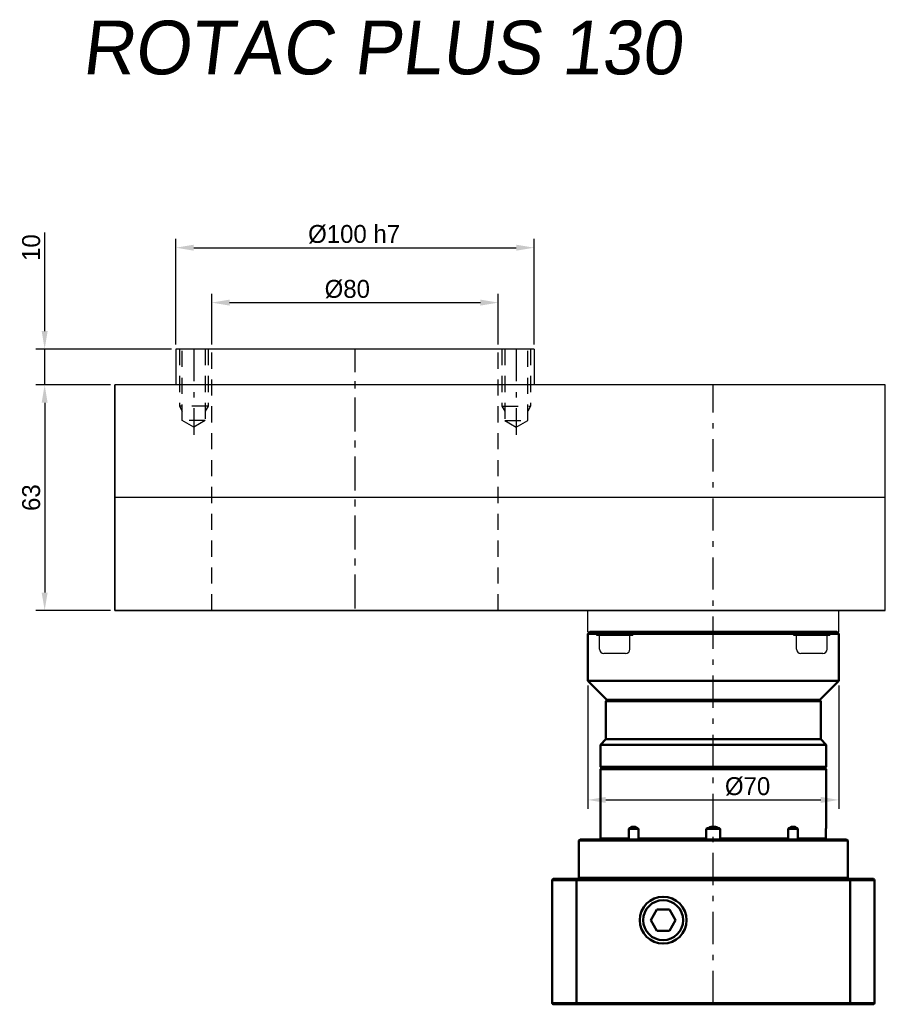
# Model space of a CAD drawing. Extents: x 176 to 509, y 278 to 805.
# Tile 2 of 2: x 226 to 468, y 530 to 805. Entities that reach past the tile are written whole.
import ezdxf

# ---------------------------------------------------------------- set-up
doc = ezdxf.new("R2010")
doc.units = 0
doc.header["$LTSCALE"] = 1.5
doc.linetypes.add('PL2', pattern=[11, 6, -2, 1, -2])
doc.linetypes.add('TR2', pattern=[5, 3, -2])
doc.layers.get('0').update_dxf_attribs({"linetype": 'CONTINUOUS'})
doc.layers.get('DEFPOINTS').update_dxf_attribs({"linetype": 'CONTINUOUS'})
for name, color, linetype in [('ASSI', 241, 'PL2'), ('QUOTE', 60, 'CONTINUOUS'), ('TRATTEGGI', 1, 'TR2')]:
    doc.layers.add(name, color=color, linetype=linetype)
doc.layers.add('Visible (ISO)', color=7, linetype='CONTINUOUS', lineweight=50)
doc.layers.add('Visible Narrow (ISO)', color=7, linetype='CONTINUOUS', lineweight=35)
doc.styles.add('25TXT', font='txt', dxfattribs={"oblique": 7, "height": 5})
doc.dimstyles.get("Standard").update_dxf_attribs({"dimtxt": 0.18, "dimasz": 0.18, "dimexe": 0.18, "dimexo": 0.0625, "dimgap": 0.09, "dimtad": 0, "dimtih": 1, "dimtoh": 1, "dimdec": 4, "dimzin": 0, "dimdsep": 46, "dimtxsty": 'STANDARD', "dimcen": 0.09, "dimadec": 0, "dimazin": 0, "dimtfac": 1, "dimtdec": 4, "dimtofl": 0, "dimtmove": 0, "dimatfit": 3, "dimfxl": 1, "dimtolj": 1, "dimtzin": 0, "dimarcsym": 0})

# ---------------------------------------------------------------- blocks, each defined once
blk = doc.blocks.new('*D18')
at = {"layer": 'DEFPOINTS', "color": 0, "transparency": 16777216}
for p in [(253.06, 703.07), (233.45, 640.07), (253.06, 640.07)]:
    blk.add_point(p, dxfattribs=at)
at = {"layer": 'QUOTE', "color": 0, "lineweight": -2, "transparency": 16777216}
for p, q in [((251.81, 703.07), (230.95, 703.07)), ((233.45, 698.07), (233.45, 645.07)), ((251.81, 640.07), (230.95, 640.07))]:
    blk.add_line(p, q, dxfattribs=at)
at = {"layer": 'QUOTE', "color": 0, "transparency": 16777216}
for points in [[(232.61, 698.07), (234.28, 698.07), (233.45, 703.07)], [(232.61, 645.07), (234.28, 645.07), (233.45, 640.07)]]:
    blk.add_solid(points, dxfattribs=at)
at = {"layer": 'QUOTE', "color": 0, "transparency": 16777216, "insert": (229.7, 671.57), "char_height": 5, "attachment_point": 5, "rotation": 90}
blk.add_mtext('\\A1;63', dxfattribs=at)
blk = doc.blocks.new('*D24')
at = {"layer": 'DEFPOINTS', "color": 0, "transparency": 16777216}
for p in [(270.06, 713.07), (233.45, 703.07), (253.06, 703.07)]:
    blk.add_point(p, dxfattribs=at)
at = {"layer": 'QUOTE', "color": 0, "lineweight": -2, "transparency": 16777216}
for p, q in [((233.45, 718.07), (233.45, 745.57)), ((268.81, 713.07), (230.95, 713.07)), ((233.45, 703.07), (233.45, 713.07)), ((251.81, 703.07), (230.95, 703.07)), ((233.45, 698.07), (233.45, 693.07))]:
    blk.add_line(p, q, dxfattribs=at)
at = {"layer": 'QUOTE', "color": 0, "transparency": 16777216}
for points in [[(232.61, 718.07), (234.28, 718.07), (233.45, 713.07)], [(232.61, 698.07), (234.28, 698.07), (233.45, 703.07)]]:
    blk.add_solid(points, dxfattribs=at)
at = {"layer": 'QUOTE', "color": 0, "transparency": 16777216, "insert": (229.7, 741.4), "char_height": 5, "attachment_point": 5, "rotation": 90}
blk.add_mtext('\\A1;10', dxfattribs=at)
blk = doc.blocks.new('*D25')
at = {"layer": 'DEFPOINTS', "color": 0, "transparency": 16777216}
for p in [(370.06, 741.37), (270.06, 713.07), (370.06, 713.07)]:
    blk.add_point(p, dxfattribs=at)
at = {"layer": 'QUOTE', "color": 0, "lineweight": -2, "transparency": 16777216}
for p, q in [((270.06, 714.32), (270.06, 743.87)), ((370.06, 714.32), (370.06, 743.87)), ((275.06, 741.37), (365.06, 741.37))]:
    blk.add_line(p, q, dxfattribs=at)
at = {"layer": 'QUOTE', "color": 0, "transparency": 16777216}
for points in [[(275.06, 742.21), (275.06, 740.54), (270.06, 741.37)], [(365.06, 742.21), (365.06, 740.54), (370.06, 741.37)]]:
    blk.add_solid(points, dxfattribs=at)
at = {"layer": 'QUOTE', "color": 0, "transparency": 16777216, "insert": (319.81, 745.12), "char_height": 5, "attachment_point": 5}
blk.add_mtext('\\A1;%%C100 h7', dxfattribs=at)
blk = doc.blocks.new('*D26')
at = {"layer": 'DEFPOINTS', "color": 0, "transparency": 16777216}
for p in [(360.06, 726.03), (280.06, 713.07), (360.06, 713.07)]:
    blk.add_point(p, dxfattribs=at)
at = {"layer": 'QUOTE', "color": 0, "lineweight": -2, "transparency": 16777216}
for p, q in [((280.06, 714.32), (280.06, 728.53)), ((285.06, 726.03), (355.06, 726.03)), ((360.06, 714.32), (360.06, 728.53))]:
    blk.add_line(p, q, dxfattribs=at)
at = {"layer": 'QUOTE', "color": 0, "transparency": 16777216}
for points in [[(285.06, 726.87), (285.06, 725.2), (280.06, 726.03)], [(355.06, 726.87), (355.06, 725.2), (360.06, 726.03)]]:
    blk.add_solid(points, dxfattribs=at)
at = {"layer": 'QUOTE', "color": 0, "transparency": 16777216, "insert": (317.91, 729.78), "char_height": 5, "attachment_point": 5}
blk.add_mtext('\\A1;%%c80', dxfattribs=at)
blk = doc.blocks.new('*D46')
at = {"layer": 'DEFPOINTS', "color": 0, "transparency": 16777216}
for p in [(385.06, 620.37), (455.06, 620.37), (455.06, 587.15)]:
    blk.add_point(p, dxfattribs=at)
at = {"layer": 'QUOTE', "color": 0, "lineweight": -2, "transparency": 16777216}
for p, q in [((385.06, 619.12), (385.06, 584.65)), ((455.06, 619.12), (455.06, 584.65)), ((390.06, 587.15), (450.06, 587.15))]:
    blk.add_line(p, q, dxfattribs=at)
at = {"layer": 'QUOTE', "color": 0, "transparency": 16777216}
for points in [[(390.06, 587.98), (390.06, 586.31), (385.06, 587.15)], [(450.06, 587.98), (450.06, 586.31), (455.06, 587.15)]]:
    blk.add_solid(points, dxfattribs=at)
at = {"layer": 'QUOTE', "color": 0, "transparency": 16777216, "insert": (429.63, 590.9), "char_height": 5, "attachment_point": 5}
blk.add_mtext('\\A1;%%c70', dxfattribs=at)

msp = doc.modelspace()

# ---------------------------------------------------------------- linework, layer by layer
at = {"color": 7}
for p, q in [((370.06, 713.07), (270.06, 713.07)), ((270.06, 713.07), (270.06, 703.07)), ((370.06, 713.07), (370.06, 703.07)), ((253.06, 703.07), (253.06, 640.07)), ((253.06, 640.07), (253.06, 703.07)), ((468.06, 703.07), (253.06, 703.07)), ((468.06, 703.07), (253.06, 703.07)), ((468.06, 640.07), (468.06, 703.07)), ((468.06, 640.07), (468.06, 703.07)), ((468.06, 671.57), (253.06, 671.57)), ((468.06, 671.57), (253.06, 671.57)), ((253.06, 640.07), (468.06, 640.07)), ((468.06, 640.07), (253.06, 640.07)), ((385.06, 640.07), (455.06, 640.07)), ((385.06, 634.07), (385.06, 640.07)), ((455.06, 634.07), (455.06, 640.07)), ((385.06, 634.07), (455.06, 634.07)), ((387.56, 634.07), (452.56, 634.07))]:
    msp.add_line(p, q, dxfattribs=at)
at = {"layer": 'ASSI', "color": 7}
for p, q in [((275.06, 713.07), (275.06, 689.07)), ((320.06, 641.07), (320.06, 713.07)), ((320.06, 640.57), (320.06, 713.07)), ((365.06, 713.07), (365.06, 689.07)), ((420.06, 530.37), (420.06, 703.07))]:
    msp.add_line(p, q, dxfattribs=at)
at = {"layer": 'QUOTE', "color": 7}
for p, q in [((387.56, 633.07), (387.56, 634.07)), ((397.56, 633.07), (387.56, 633.07)), ((388.31, 629.29), (388.31, 633.07)), ((396.8, 629.29), (396.8, 633.07)), ((397.56, 633.07), (397.56, 634.07)), ((442.56, 633.07), (442.56, 634.07)), ((452.56, 633.07), (442.56, 633.07)), ((443.31, 629.29), (443.31, 633.07)), ((451.8, 629.29), (451.8, 633.07)), ((452.56, 633.07), (452.56, 634.07)), ((395.59, 628.08), (389.53, 628.08)), ((450.59, 628.08), (444.53, 628.08))]:
    msp.add_line(p, q, dxfattribs=at)
for centre, start, end in [((389.53, 629.29), 180, 270), ((395.59, 629.29), 270, 0), ((444.53, 629.29), 180, 270), ((450.59, 629.29), 270, 0)]:
    msp.add_arc(centre, 1.21, start, end, dxfattribs=at)
at = {"layer": 'TRATTEGGI', "color": 7}
for p, q in [((271.06, 713.07), (271.06, 697.07)), ((271.86, 693.07), (271.86, 713.07)), ((278.26, 713.07), (278.26, 693.07)), ((279.06, 713.07), (279.06, 697.07)), ((280.06, 640.07), (280.06, 713.07)), ((360.06, 640.07), (360.06, 713.07)), ((361.06, 713.07), (361.06, 697.07)), ((361.86, 713.07), (361.86, 693.07)), ((368.26, 693.07), (368.26, 713.07)), ((369.06, 713.07), (369.06, 697.07)), ((279.06, 697.07), (271.06, 697.07)), ((271.06, 697.07), (271.86, 695.68)), ((279.06, 697.07), (278.26, 695.68)), ((361.06, 697.07), (369.06, 697.07)), ((361.06, 697.07), (361.86, 695.68)), ((369.06, 697.07), (368.26, 695.68)), ((278.26, 693.07), (271.86, 693.07)), ((275.06, 691.22), (271.86, 693.07)), ((278.26, 693.07), (275.06, 691.22)), ((361.86, 693.07), (368.26, 693.07)), ((361.86, 693.07), (365.06, 691.22)), ((365.06, 691.22), (368.26, 693.07))]:
    msp.add_line(p, q, dxfattribs=at)
at = {"layer": 'Visible (ISO)'}
for p, q in [((385.56, 634.07), (385.06, 633.57)), ((455.06, 633.57), (385.06, 633.57)), ((385.06, 620.37), (385.06, 633.57)), ((385.56, 634.07), (454.56, 634.07)), ((454.56, 634.07), (455.06, 633.57)), ((455.06, 620.37), (455.06, 633.57)), ((455.06, 620.37), (385.06, 620.37)), ((390.36, 615.07), (385.06, 620.37)), ((449.76, 615.07), (455.06, 620.37)), ((390.36, 615.07), (390.06, 614.77)), ((390.06, 614.77), (450.06, 614.77)), ((390.06, 604.07), (390.06, 614.77)), ((390.36, 615.07), (449.76, 615.07)), ((449.76, 615.07), (450.06, 614.77)), ((450.06, 604.07), (450.06, 614.77)), ((390.06, 604.07), (388.56, 602.57)), ((451.56, 602.57), (388.56, 602.57)), ((388.56, 596.37), (388.56, 602.57)), ((390.06, 604.07), (450.06, 604.07)), ((450.06, 604.07), (451.56, 602.57)), ((451.56, 596.37), (451.56, 602.57)), ((388.56, 596.37), (451.56, 596.37)), ((388.86, 596.07), (388.56, 596.37)), ((388.86, 596.07), (388.56, 595.77)), ((451.56, 595.77), (388.56, 595.77)), ((388.56, 579.67), (388.56, 595.77)), ((451.26, 596.07), (388.86, 596.07)), ((388.86, 596.07), (451.26, 596.07)), ((451.26, 596.07), (451.56, 596.37)), ((451.26, 596.07), (451.56, 595.77)), ((451.56, 579.67), (451.56, 595.77)), ((388.62, 579.07), (388.62, 576.47)), ((396.45, 579.07), (399.21, 579.07)), ((396.45, 576.47), (396.45, 579.07)), ((399.21, 579.07), (399.21, 576.47)), ((418.11, 579.07), (422.01, 579.07)), ((418.11, 576.47), (418.11, 579.07)), ((422.01, 579.07), (422.01, 576.47)), ((440.91, 579.07), (443.67, 579.07)), ((440.91, 576.47), (440.91, 579.07)), ((443.67, 579.07), (443.67, 576.47)), ((451.5, 576.47), (451.5, 579.07)), ((382.86, 576.07), (382.56, 575.77)), ((457.56, 575.77), (382.56, 575.77)), ((382.56, 565.37), (382.56, 575.77)), ((382.86, 576.07), (457.26, 576.07)), ((457.26, 576.07), (457.56, 575.77)), ((457.56, 565.37), (457.56, 575.77)), ((381.9, 564.77), (375.06, 564.77)), ((375.06, 530.37), (375.06, 564.77)), ((375.36, 565.07), (382.01, 565.07)), ((381.9, 564.77), (458.22, 564.77)), ((381.9, 530.37), (381.9, 564.77)), ((458.11, 565.07), (382.01, 565.07)), ((382.56, 565.37), (457.56, 565.37)), ((382.86, 565.07), (382.56, 565.37)), ((457.26, 565.07), (457.56, 565.37)), ((458.11, 565.07), (464.76, 565.07)), ((465.06, 564.77), (458.22, 564.77)), ((458.22, 530.37), (458.22, 564.77)), ((465.06, 530.37), (465.06, 564.77)), ((402.6, 553.57), (404.33, 556.57)), ((404.33, 556.57), (407.79, 556.57)), ((407.79, 556.57), (409.52, 553.57)), ((404.33, 550.57), (402.6, 553.57)), ((409.52, 553.57), (407.79, 550.57)), ((407.79, 550.57), (404.33, 550.57)), ((375.06, 530.37), (381.9, 530.37)), ((382.01, 530.07), (375.36, 530.07)), ((458.22, 530.37), (381.9, 530.37)), ((382.01, 530.07), (458.11, 530.07)), ((464.76, 530.07), (458.11, 530.07)), ((458.22, 530.37), (465.06, 530.37))]:
    msp.add_line(p, q, dxfattribs=at)
for radius in [6.55, 5.58]:
    msp.add_circle((406.06, 553.57), radius, dxfattribs=at)
for points, knots in [([(388.62, 579.07), (388.61, 579.18), (388.59, 579.29), (388.57, 579.54), (388.56, 579.67), (388.56, 579.67)], [1.8853764, 1.8853764, 1.8853764, 1.8853764, 1.9685267, 1.9685267, 2.1029666, 2.1029666, 2.1029666, 2.1029666]), ([(399.21, 579.07), (399.03, 579.18), (398.85, 579.29), (398.39, 579.54), (398.1, 579.67), (397.47, 579.67), (397.19, 579.54), (396.76, 579.29), (396.61, 579.18), (396.45, 579.07)], [1.8853764, 1.8853764, 1.8853764, 1.8853764, 1.9685267, 1.9685267, 2.1029666, 2.1029666, 2.2374064, 2.2374064, 2.3205568, 2.3205568, 2.3205568, 2.3205568]), ([(422.01, 579.07), (421.78, 579.18), (421.54, 579.29), (420.91, 579.54), (420.51, 579.67), (419.61, 579.67), (419.21, 579.54), (418.58, 579.29), (418.34, 579.18), (418.11, 579.07)], [1.8853764, 1.8853764, 1.8853764, 1.8853764, 1.9685267, 1.9685267, 2.1029666, 2.1029666, 2.2374064, 2.2374064, 2.3205568, 2.3205568, 2.3205568, 2.3205568]), ([(443.67, 579.07), (443.51, 579.18), (443.35, 579.29), (442.93, 579.54), (442.65, 579.67), (442.02, 579.67), (441.73, 579.54), (441.26, 579.29), (441.09, 579.18), (440.91, 579.07)], [1.8853764, 1.8853764, 1.8853764, 1.8853764, 1.9685267, 1.9685267, 2.1029666, 2.1029666, 2.2374064, 2.2374064, 2.3205568, 2.3205568, 2.3205568, 2.3205568]), ([(451.56, 579.67), (451.56, 579.67), (451.55, 579.54), (451.53, 579.29), (451.51, 579.18), (451.5, 579.07)], [2.1029666, 2.1029666, 2.1029666, 2.1029666, 2.2374064, 2.2374064, 2.3205568, 2.3205568, 2.3205568, 2.3205568]), ([(388.62, 576.47), (388.62, 576.44), (388.62, 576.42), (388.61, 576.37), (388.6, 576.34), (388.57, 576.27), (388.55, 576.23), (388.48, 576.15), (388.43, 576.11), (388.33, 576.08), (388.28, 576.07), (388.24, 576.07)], [-0.13242524, -0.13242524, -0.13242524, -0.13242524, -0.12474322, -0.12474322, -0.11694532, -0.11694532, -0.10075675, -0.10075675, -0.08154422, -0.08154422, -0.06501445, -0.06501445, -0.06501445, -0.06501445]), ([(396, 576.07), (396.01, 576.07), (396.02, 576.07), (396.1, 576.07), (396.16, 576.09), (396.26, 576.14), (396.31, 576.18), (396.38, 576.26), (396.41, 576.3), (396.44, 576.38), (396.45, 576.42), (396.45, 576.47)], [-0.06735462, -0.06735462, -0.06735462, -0.06735462, -0.06349926, -0.06349926, -0.04434656, -0.04434656, -0.02720551, -0.02720551, -0.01292689, -0.01292689, -0.00000216, -0.00000216, -0.00000216, -0.00000216]), ([(399.21, 576.47), (399.21, 576.44), (399.21, 576.42), (399.21, 576.37), (399.21, 576.34), (399.2, 576.27), (399.2, 576.23), (399.18, 576.15), (399.17, 576.11), (399.15, 576.08), (399.13, 576.07), (399.12, 576.07)], [-0.13242522, -0.13242522, -0.13242522, -0.13242522, -0.12474897, -0.12474897, -0.11695537, -0.11695537, -0.10076615, -0.10076615, -0.08155532, -0.08155532, -0.0650145, -0.0650145, -0.0650145, -0.0650145]), ([(417.85, 576.07), (417.86, 576.07), (417.87, 576.07), (417.9, 576.07), (417.94, 576.09), (418, 576.14), (418.02, 576.18), (418.06, 576.26), (418.08, 576.3), (418.1, 576.38), (418.11, 576.42), (418.11, 576.47)], [-0.06735465, -0.06735465, -0.06735465, -0.06735465, -0.06348958, -0.06348958, -0.04433701, -0.04433701, -0.02720098, -0.02720098, -0.0129261, -0.0129261, -0.00000216, -0.00000216, -0.00000216, -0.00000216]), ([(422.01, 576.47), (422.01, 576.44), (422.01, 576.42), (422.02, 576.37), (422.03, 576.34), (422.05, 576.27), (422.07, 576.23), (422.12, 576.15), (422.15, 576.11), (422.21, 576.08), (422.24, 576.07), (422.27, 576.07)], [-0.13242524, -0.13242524, -0.13242524, -0.13242524, -0.12474322, -0.12474322, -0.11694532, -0.11694532, -0.10075675, -0.10075675, -0.08154422, -0.08154422, -0.06501445, -0.06501445, -0.06501445, -0.06501445]), ([(441, 576.07), (441, 576.07), (441, 576.07), (440.97, 576.07), (440.96, 576.09), (440.94, 576.14), (440.93, 576.18), (440.92, 576.26), (440.91, 576.3), (440.91, 576.38), (440.91, 576.42), (440.91, 576.47)], [-0.06735462, -0.06735462, -0.06735462, -0.06735462, -0.06349926, -0.06349926, -0.04434656, -0.04434656, -0.02720551, -0.02720551, -0.01292689, -0.01292689, -0.00000216, -0.00000216, -0.00000216, -0.00000216]), ([(443.67, 576.47), (443.67, 576.44), (443.67, 576.42), (443.69, 576.37), (443.7, 576.34), (443.73, 576.27), (443.76, 576.23), (443.85, 576.15), (443.91, 576.11), (444.02, 576.08), (444.07, 576.07), (444.12, 576.07)], [-0.13242522, -0.13242522, -0.13242522, -0.13242522, -0.12474897, -0.12474897, -0.11695537, -0.11695537, -0.10076615, -0.10076615, -0.08155532, -0.08155532, -0.0650145, -0.0650145, -0.0650145, -0.0650145]), ([(451.88, 576.07), (451.87, 576.07), (451.86, 576.07), (451.79, 576.07), (451.74, 576.09), (451.65, 576.15), (451.61, 576.18), (451.55, 576.26), (451.53, 576.3), (451.51, 576.38), (451.5, 576.42), (451.5, 576.47)], [-0.06734962, -0.06734962, -0.06734962, -0.06734962, -0.06346109, -0.06346109, -0.04430882, -0.04430882, -0.02718761, -0.02718761, -0.01292372, -0.01292372, 0, 0, 0, 0])]:
    msp.add_open_spline(points, degree=3, knots=knots, dxfattribs=at)
for points in [[(375.36, 565.07), (375.26, 564.97), (375.16, 564.87), (375.06, 564.77)], [(382.01, 565.07), (381.98, 564.97), (381.94, 564.87), (381.9, 564.77)], [(458.11, 565.07), (458.14, 564.97), (458.18, 564.87), (458.22, 564.77)], [(464.76, 565.07), (464.86, 564.97), (464.96, 564.87), (465.06, 564.77)], [(375.36, 530.07), (375.26, 530.17), (375.16, 530.27), (375.06, 530.37)], [(382.01, 530.07), (381.98, 530.17), (381.94, 530.27), (381.9, 530.37)], [(458.11, 530.07), (458.14, 530.17), (458.18, 530.27), (458.22, 530.37)], [(465.06, 530.37), (464.96, 530.27), (464.86, 530.17), (464.76, 530.07)]]:
    msp.add_open_spline(points, degree=3, dxfattribs=at)
at = {"layer": 'Visible Narrow (ISO)'}
for p, q in [((388.62, 576.47), (396.45, 576.47)), ((399.21, 576.47), (418.11, 576.47)), ((422.01, 576.47), (440.91, 576.47)), ((443.67, 576.47), (451.5, 576.47))]:
    msp.add_line(p, q, dxfattribs=at)
msp.add_circle((406.06, 553.57), 6.56, dxfattribs=at)

# ---------------------------------------------------------------- texts
at = {"layer": 'QUOTE', "color": 0, "style": '25TXT', "oblique": 7}
msp.add_text('ROTAC PLUS 130', height=15, dxfattribs=at).set_placement((243.8, 789.78))

# ---------------------------------------------------------------- dimensions: what is measured, and where the dimension line sits
at = {"layer": 'QUOTE', "color": 7}
for base, p1, p2, text, picture, middle in [((370.06, 741.37), (270.06, 713.07), (370.06, 713.07), '%%C<> h7', '*D25', (319.81, 741.37)), ((360.06, 726.03), (280.06, 713.07), (360.06, 713.07), '%%c<>', '*D26', (317.91, 726.03))]:
    dim = msp.add_linear_dim(base=base, p1=p1, p2=p2, text=text, dimstyle='STANDARD', override={"dimscale": 2, "dimtxt": 2.5, "dimasz": 2.5, "dimexe": 1.25, "dimexo": 0.625, "dimgap": 0.625, "dimtad": 1, "dimtih": 0, "dimtoh": 0, "dimdec": 1, "dimzin": 8, "dimlunit": 6, "dimcen": 2.5, "dimtofl": 1}, dxfattribs=at)
    dim.commit()
    dim.dimension.update_dxf_attribs({"geometry": picture, "text_midpoint": middle, "dimtype": 160})
dim = msp.add_linear_dim(base=(233.45, 703.07), p1=(270.06, 713.07), p2=(253.06, 703.07), angle=90, dimstyle='STANDARD', override={"dimscale": 2, "dimtxt": 2.5, "dimasz": 2.5, "dimexe": 1.25, "dimexo": 0.625, "dimgap": 0.625, "dimtad": 1, "dimtih": 0, "dimtoh": 0, "dimdec": 1, "dimzin": 8, "dimlunit": 6, "dimcen": 2.5, "dimtofl": 1}, dxfattribs=at)
dim.commit()
dim.dimension.update_dxf_attribs({"geometry": '*D24', "text_midpoint": (233.45, 741.4), "dimtype": 160})
dim = msp.add_linear_dim(base=(233.45, 640.07), p1=(253.06, 703.07), p2=(253.06, 640.07), angle=90, dimstyle='STANDARD', override={"dimscale": 2, "dimtxt": 2.5, "dimasz": 2.5, "dimexe": 1.25, "dimexo": 0.625, "dimgap": 0.625, "dimtad": 1, "dimtih": 0, "dimtoh": 0, "dimdec": 1, "dimzin": 8, "dimlunit": 6, "dimcen": 2.5, "dimtofl": 1}, dxfattribs=at)
dim.commit()
dim.dimension.update_dxf_attribs({"geometry": '*D18', "text_midpoint": (229.7, 671.57)})
at = {"layer": 'QUOTE', "color": 0}
dim = msp.add_linear_dim(base=(455.06, 587.15), p1=(385.06, 620.37), p2=(455.06, 620.37), text='%%c<>', dimstyle='STANDARD', override={"dimscale": 2, "dimtxt": 2.5, "dimasz": 2.5, "dimexe": 1.25, "dimexo": 0.625, "dimgap": 0.625, "dimtad": 1, "dimtih": 0, "dimtoh": 0, "dimdec": 1, "dimzin": 8, "dimlunit": 6, "dimcen": 2.5, "dimtofl": 1}, dxfattribs=at)
dim.commit()
dim.dimension.update_dxf_attribs({"geometry": '*D46', "text_midpoint": (429.63, 587.15), "dimtype": 160})

doc.saveas('drawing.dxf')
